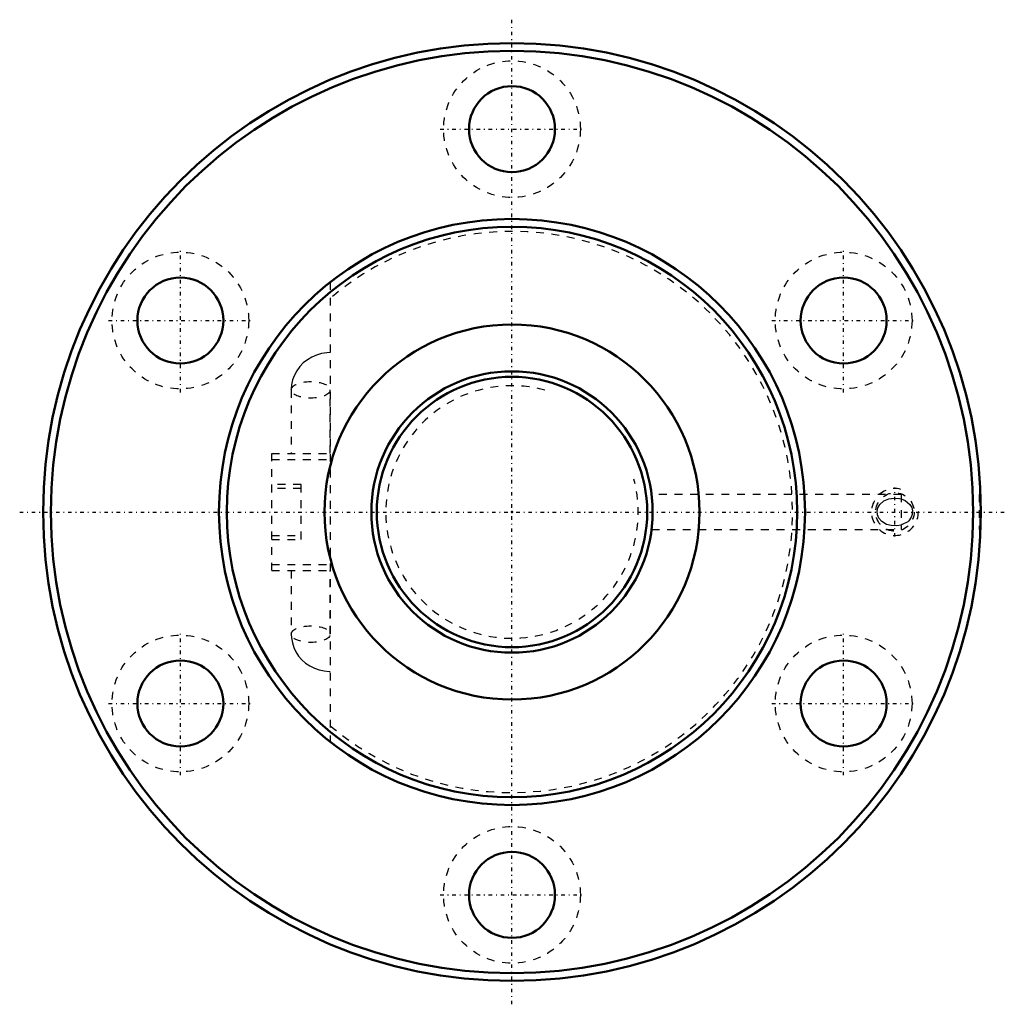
# Model space of a CAD drawing. Header units: millimetres. Extents: x -63 to 63, y -63 to 63.
import ezdxf

# ---------------------------------------------------------------- set-up
doc = ezdxf.new("R2010")
doc.units = ezdxf.units.MM
doc.linetypes.add('Center', pattern=[1.5, 0.45, -0.5, 0.05, -0.5])
doc.linetypes.add('Dashed', pattern=[2, 1, -1])
for name, color, linetype, lineweight in [('2d ConnectionPoints', 7, 'Continuous', 50), ('AM_0', 7, 'Continuous', 50), ('AM_5', 3, 'Continuous', 25), ('AM_7', 7, 'Center', 25), ('AM_9', 6, 'Dashed', 25)]:
    doc.layers.add(name, color=color, linetype=linetype, lineweight=lineweight)

# ---------------------------------------------------------------- blocks, each defined once
blk = doc.blocks.new('1_BNF_3610_2_5RR_Nut_0_in_BNF3610V_2_5RRG1_101LC0_000_rev_2')
at = {"layer": 'AM_0'}
for centre, radius in [((0, 0), 60), ((0, 0), 59), ((0, 49), 5.5), ((0, 0), 37.5), ((0, 0), 36.5), ((-42.44, 24.5), 5.5), ((42.44, 24.5), 5.5), ((0, 0), 24), ((-42.44, -24.5), 5.5), ((42.44, -24.5), 5.5), ((0, -49), 5.5)]:
    blk.add_circle(centre, radius, dxfattribs=at)
at = {"layer": 'AM_5', "linetype": 'Dashed'}
blk.add_arc((49, 0), 3, 75, 15, dxfattribs=at)
at = {"layer": 'AM_7'}
for p, q in [((0, -63), (0, 63)), ((-9.19, 49), (9.19, 49)), ((-42.44, 15.31), (-42.44, 33.69)), ((42.44, 15.31), (42.44, 33.69)), ((-51.62, 24.5), (-33.25, 24.5)), ((33.25, 24.5), (51.62, 24.5)), ((49, -3.15), (49, 3.15)), ((-63, 0), (63, 0)), ((-42.44, -33.69), (-42.44, -15.31)), ((42.44, -33.69), (42.44, -15.31)), ((-51.62, -24.5), (-33.25, -24.5)), ((33.25, -24.5), (51.62, -24.5)), ((-9.19, -49), (9.19, -49))]:
    blk.add_line(p, q, dxfattribs=at)
at = {"layer": 'AM_9'}
for p, q in [((-23.25, 29.42), (-23.25, -29.42)), ((-28.25, 15.63), (-28.25, 7.5)), ((-23.25, 7.5), (-23.25, 15.63)), ((-30.75, 7.5), (-23.25, 7.5)), ((-30.75, -7.5), (-30.75, 7.5)), ((-30.75, 6.7), (-23.25, 6.7)), ((-27, 3.5), (-30.75, 3.5)), ((-27, 3), (-30.75, 3)), ((-27, -3.5), (-27, 3.5)), ((49.8, 2.25), (17.86, 2.25)), ((49.8, 2.25), (49.8, -2.25)), ((60, 2.25), (59.8, 2.25)), ((59.8, 2.25), (59.8, -2.25)), ((17.86, -2.25), (49.8, -2.25)), ((59.8, -2.25), (59.96, -2.25)), ((-30.75, -3), (-27, -3)), ((-30.75, -3.5), (-27, -3.5)), ((-30.75, -6.7), (-23.25, -6.7)), ((-30.75, -7.5), (-23.25, -7.5)), ((-28.25, -7.5), (-28.25, -15.63)), ((-23.25, -15.63), (-23.25, -7.5))]:
    blk.add_line(p, q, dxfattribs=at)
for points in [[(-23.25, 20.4), (-23.71, 20.38), (-24.37, 20.28), (-25.01, 20.09), (-25.62, 19.83), (-26.19, 19.49), (-26.71, 19.08), (-27.16, 18.61), (-27.54, 18.08), (-27.84, 17.51), (-28.07, 16.91), (-28.2, 16.29), (-28.25, 15.7), (-28.25, 15.63)], [(49.8, -1.67), (49.26, -1.77), (48.54, -1.74), (47.94, -1.58), (47.33, -1.21), (46.96, -0.78), (46.78, -0.35), (46.74, 0.12), (46.83, 0.52), (47.09, 0.96), (47.59, 1.41), (48.24, 1.68), (48.9, 1.78), (49.58, 1.72), (49.8, 1.67)], [(49.8, 1.67), (50.31, 1.46), (50.9, 0.98), (51.15, 0.56), (51.26, 0.14), (51.23, -0.3), (51.1, -0.68), (50.77, -1.12), (50.64, -1.24), (49.95, -1.62), (49.8, -1.67)], [(-28.25, -15.63), (-28.22, -16.12), (-28.11, -16.74), (-27.92, -17.34), (-27.65, -17.9), (-27.3, -18.43), (-26.89, -18.91), (-26.41, -19.33), (-25.87, -19.69), (-25.29, -19.98), (-24.68, -20.2), (-24.03, -20.34), (-23.41, -20.4), (-23.25, -20.4)]]:
    blk.add_lwpolyline(points, dxfattribs=at)
for centre, radius in [((0, 49), 8.75), ((-42.44, 24.5), 8.75), ((42.44, 24.5), 8.75), ((49, 0), 2.46), ((-42.44, -24.5), 8.75), ((42.44, -24.5), 8.75), ((0, -49), 8.75)]:
    blk.add_circle(centre, radius, dxfattribs=at)
blk.add_arc((0, 0), 35.9, 229.6367, 130.3633, dxfattribs=at)
for centre in [(-25.75, 15.63), (-25.75, -15.63)]:
    blk.add_ellipse(centre, major_axis=(-2.5, 0), ratio=0.422618, dxfattribs=at)
blk = doc.blocks.new('2_BNF_3610_2_5RR000_Shaft_0_in_BNF3610V_2_5RRG1_101LC0_000_rev_2')
at = {"layer": 'AM_0'}
for radius in [18, 17.3]:
    blk.add_circle((0, 0), radius, dxfattribs=at)
at = {"layer": 'AM_5', "linetype": 'Dashed'}
blk.add_arc((0, 0), 16.16, 75, 15, dxfattribs=at)

msp = doc.modelspace()

# ---------------------------------------------------------------- linework, layer by layer
at = {"layer": '2d ConnectionPoints'}
msp.add_point((0, 0), dxfattribs=at)
msp.add_point((0, 0), dxfattribs=at)

# ---------------------------------------------------------------- block references
for name in ['1_BNF_3610_2_5RR_Nut_0_in_BNF3610V_2_5RRG1_101LC0_000_rev_2', '2_BNF_3610_2_5RR000_Shaft_0_in_BNF3610V_2_5RRG1_101LC0_000_rev_2']:
    msp.add_blockref(name, (0, 0))

doc.saveas('drawing.dxf')
